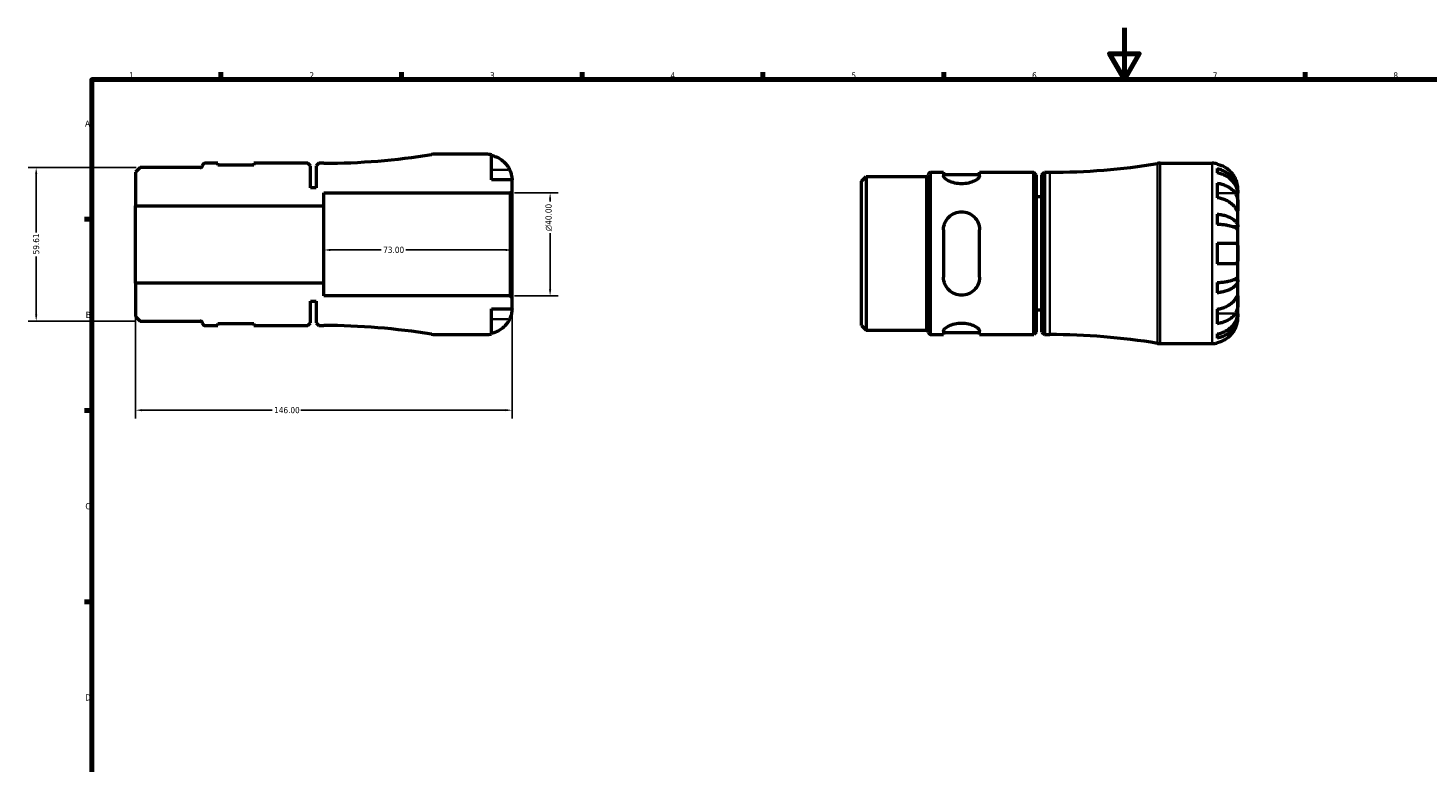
# Model space of a CAD drawing. Header units: millimetres. Extents: x -73 to 905, y -35 to 594.
# Tile 3 of 5: x -5 to 538, y 309 to 594. Entities that reach past the tile are written whole.
import ezdxf

# ---------------------------------------------------------------- set-up
doc = ezdxf.new("R2010")
doc.units = ezdxf.units.MM
for name, color, linetype, lineweight in [('Border (ANSI)', 7, 'Continuous', 70), ('Dimension (ANSI)', 7, 'Continuous', 25), ('Visible (ANSI)', 7, 'Continuous', 50), ('Visible Narrow (ANSI)', 7, 'Continuous', 35)]:
    doc.layers.add(name, color=color, linetype=linetype, lineweight=lineweight)
doc.styles.add('Note Text (ANSI)', font='tahoma.ttf')
doc.dimstyles.new('Default - mm (ANSI)', dxfattribs={"dimtxt": 2.4, "dimasz": 2.5, "dimexe": 3.175, "dimexo": 1.6002, "dimgap": 0.8, "dimtad": 0, "dimtoh": 1, "dimrnd": 1e-08, "dimzin": 4, "dimdsep": 46, "dimtxsty": 'Note Text (ANSI)', "dimcen": 0.09, "dimdle": 10, "dimclrd": 256, "dimclre": 256, "dimclrt": 5, "dimadec": 1, "dimazin": 1, "dimtfac": 1.27, "dimtofl": 0, "dimtmove": 0, "dimatfit": 3, "dimfxl": 1, "dimtolj": 1, "dimtzin": 4, "dimlwd": -1, "dimlwe": -1, "dimarcsym": 0})

# ---------------------------------------------------------------- blocks, each defined once
blk = doc.blocks.new('Borders Default Border')
at = {"layer": 'Border (ANSI)'}
for p, q in [((70.08, 574), (70.08, 576.8)), ((140.17, 574), (140.17, 576.8)), ((210.25, 574), (210.25, 576.8)), ((280.33, 574), (280.33, 576.8)), ((350.42, 574), (350.42, 576.8)), ((490.58, 574), (490.58, 576.8)), ((20, 519.75), (17.2, 519.75)), ((20, 445.5), (17.2, 445.5)), ((20, 371.25), (17.2, 371.25))]:
    blk.add_line(p, q, dxfattribs=at)
at = {"layer": 'Border (ANSI)', "flags": 128}
for points in [[(420.5, 594), (420.5, 574), (414.73, 584), (426.27, 584), (420.5, 574)], [(20, 20), (20, 574), (821, 574), (821, 20), (20, 20)]]:
    blk.add_lwpolyline(points, dxfattribs=at)
at = {"layer": 'Border (ANSI)', "color": 5, "true_color": 0x0000ff, "char_height": 2.4, "attachment_point": 7, "style": 'Note Text (ANSI)'}
for s, insert in [('1', (34.5, 574.4)), ('2', (104.4, 574.4)), ('3', (174.46, 574.35)), ('4', (244.45, 574.4)), ('5', (314.67, 574.35)), ('6', (384.69, 574.35)), ('7', (454.8, 574.4)), ('8', (524.84, 574.35)), ('A', (17.38, 555.68)), ('B', (17.67, 481.43)), ('C', (17.51, 407.13)), ('D', (17.52, 332.93))]:
    blk.add_mtext(s, dxfattribs=dict(at, insert=insert))
blk = doc.blocks.new('*D7')
at = {"layer": 'Defpoints', "color": 0, "transparency": 16777216}
for p in [(110, 510), (110, 507.83), (183, 510)]:
    blk.add_point(p, dxfattribs=at)
at = {"layer": 'Dimension (ANSI)', "transparency": 16777216}
for p, q in [((112.5, 507.83), (132.24, 507.83)), ((180.5, 507.83), (141.76, 507.83))]:
    blk.add_line(p, q, dxfattribs=at)
for points in [[(112.5, 508.24), (112.5, 507.41), (110, 507.83)], [(180.5, 508.24), (180.5, 507.41), (183, 507.83)]]:
    blk.add_solid(points, dxfattribs=at)
at = {"layer": 'Dimension (ANSI)', "color": 5, "transparency": 16777216, "insert": (133.04, 509.08), "char_height": 2.4, "attachment_point": 1, "style": 'Note Text (ANSI)'}
blk.add_mtext('\\A1;73.00', dxfattribs=at)
blk = doc.blocks.new('*D8')
at = {"layer": 'Defpoints', "color": 0, "transparency": 16777216}
for p in [(38.79, 539.81), (-1.57, 480.19), (38.79, 480.19)]:
    blk.add_point(p, dxfattribs=at)
at = {"layer": 'Dimension (ANSI)', "transparency": 16777216}
for p, q in [((37.19, 539.81), (-4.74, 539.81)), ((-1.57, 537.31), (-1.57, 514.67)), ((-1.57, 482.69), (-1.57, 505.33)), ((37.19, 480.19), (-4.74, 480.19))]:
    blk.add_line(p, q, dxfattribs=at)
for points in [[(-1.98, 537.31), (-1.15, 537.31), (-1.57, 539.81)], [(-1.98, 482.69), (-1.15, 482.69), (-1.57, 480.19)]]:
    blk.add_solid(points, dxfattribs=at)
at = {"layer": 'Dimension (ANSI)', "color": 5, "transparency": 16777216, "insert": (-2.82, 506.13), "char_height": 2.4, "attachment_point": 1, "rotation": 90, "style": 'Note Text (ANSI)'}
blk.add_mtext('\\A1;59.61', dxfattribs=at)
blk = doc.blocks.new('*D9')
at = {"layer": 'Defpoints', "color": 0, "transparency": 16777216}
for p in [(37, 495), (183, 489.3), (37, 445.63)]:
    blk.add_point(p, dxfattribs=at)
at = {"layer": 'Dimension (ANSI)', "transparency": 16777216}
for p, q in [((37, 493.4), (37, 442.46)), ((183, 487.7), (183, 442.46)), ((39.5, 445.63), (89.94, 445.63)), ((180.5, 445.63), (101.05, 445.63))]:
    blk.add_line(p, q, dxfattribs=at)
for points in [[(39.5, 446.05), (39.5, 445.22), (37, 445.63)], [(180.5, 446.05), (180.5, 445.22), (183, 445.63)]]:
    blk.add_solid(points, dxfattribs=at)
at = {"layer": 'Dimension (ANSI)', "color": 5, "transparency": 16777216, "insert": (90.74, 446.88), "char_height": 2.4, "attachment_point": 1, "style": 'Note Text (ANSI)'}
blk.add_mtext('\\A1;146.00', dxfattribs=at)
blk = doc.blocks.new('*D10')
at = {"layer": 'Defpoints', "color": 0, "transparency": 16777216}
for p in [(182.3, 530), (197.77, 530), (182.3, 490)]:
    blk.add_point(p, dxfattribs=at)
at = {"layer": 'Dimension (ANSI)', "transparency": 16777216}
for p, q in [((183.9, 530), (200.94, 530)), ((197.77, 527.5), (197.77, 526.59)), ((197.77, 492.5), (197.77, 514.32)), ((183.9, 490), (200.94, 490))]:
    blk.add_line(p, q, dxfattribs=at)
for points in [[(197.35, 527.5), (198.18, 527.5), (197.77, 530)], [(197.35, 492.5), (198.18, 492.5), (197.77, 490)]]:
    blk.add_solid(points, dxfattribs=at)
at = {"layer": 'Dimension (ANSI)', "color": 5, "transparency": 16777216, "insert": (195.96, 515.12), "char_height": 2.4, "attachment_point": 1, "rotation": 90, "style": 'Note Text (ANSI)'}
blk.add_mtext('\\A1;{\\fAIGDT|b0|i0;\\H2.4000;\\ln}\\fTahoma|b0|i0;\\H2.4000;40.00', dxfattribs=at)

msp = doc.modelspace()

# ---------------------------------------------------------------- linework, layer by layer
at = {"layer": 'Visible (ANSI)'}
for p, q in [((172.9988, 545), (152.9135, 545)), ((174.9988, 535), (174.9988, 544.798)), ((38.7872, 539.807), (36.9988, 538.0186)), ((36.9988, 538.0186), (36.9988, 525)), ((62.0804, 539.807), (38.7872, 539.807)), ((68.8238, 541.5), (63.9238, 541.5)), ((68.8238, 540.7), (68.8238, 541.5)), ((82.8238, 540.7), (68.8238, 540.7)), ((103.8088, 541.5), (82.8238, 541.5)), ((82.8238, 541.5), (82.8238, 540.7)), ((104.8088, 540.5), (103.8088, 541.5)), ((104.8088, 532), (104.8088, 540.5)), ((107.9988, 541.5), (106.9988, 540.5)), ((106.9988, 540.5), (106.9988, 532)), ((109.9988, 541.5), (107.9988, 541.5)), ((345.4564, 537.9823), (350.3564, 537.9823)), ((350.3564, 537.9823), (350.3564, 536.6089)), ((364.3564, 537.9823), (385.3414, 537.9823)), ((364.3564, 536.6089), (364.3564, 537.9823)), ((385.3414, 474.9823), (385.3414, 537.9823)), ((386.3414, 536.9823), (385.3414, 537.9823)), ((388.5314, 536.9823), (389.5314, 537.9823)), ((389.5314, 537.9823), (389.5314, 474.9823)), ((389.5314, 537.9823), (391.5314, 537.9823)), ((434.4462, 541.4823), (454.5314, 541.4823)), ((456.5314, 541.2803), (456.5314, 541.0496)), ((456.5314, 539.3991), (456.5314, 537.7388)), ((182.9988, 535), (174.9988, 535)), ((182.9988, 530.7), (182.9988, 535)), ((318.5314, 534.5009), (320.3199, 536.2893)), ((318.5314, 478.4637), (318.5314, 534.5009)), ((320.3199, 536.2893), (343.6131, 536.2893)), ((320.3199, 536.2893), (320.3199, 476.6753)), ((350.3564, 537.1823), (364.3564, 537.1823)), ((386.3414, 536.9823), (386.3414, 475.9823)), ((388.5314, 475.9823), (388.5314, 536.9823)), ((456.5314, 533.7535), (456.5314, 528.0967)), ((106.9988, 532), (104.8088, 532)), ((109.9988, 525), (109.9988, 530)), ((109.9988, 530), (182.2988, 530)), ((182.2988, 530), (182.9988, 530.7)), ((182.2988, 530), (182.2988, 490)), ((182.9988, 489.3), (182.9988, 530.7)), ((388.5314, 528.4823), (386.3414, 528.4823)), ((464.5314, 529.8736), (464.5064, 529.8736)), ((464.5314, 529.8736), (464.5314, 531.4823)), ((464.5314, 529.2613), (464.5314, 529.8736)), ((464.5314, 524.16), (464.5314, 529.2613)), ((36.9988, 525), (109.9988, 525)), ((36.9988, 495), (36.9988, 525)), ((109.9988, 495), (109.9988, 525)), ((456.5314, 521.7772), (456.5314, 517.7689)), ((464.5314, 516.7836), (464.5314, 524.16)), ((464.5314, 516.7836), (462.6228, 516.7836)), ((464.5314, 515.3054), (464.5314, 516.7836)), ((350.3564, 515.6823), (350.3564, 497.2823)), ((364.3564, 497.2823), (364.3564, 515.6823)), ((456.5314, 510.4823), (456.5314, 502.4823)), ((456.5314, 510.4823), (463.5718, 510.4823)), ((464.5314, 506.4823), (464.5314, 515.3054)), ((464.5314, 497.6592), (464.5314, 506.4823)), ((463.5718, 502.4823), (456.5314, 502.4823)), ((109.9988, 495), (36.9988, 495)), ((36.9988, 495), (36.9988, 481.9814)), ((109.9988, 490), (109.9988, 495)), ((456.5314, 495.1958), (456.5314, 491.1874)), ((464.5314, 496.181), (462.6228, 496.181)), ((464.5314, 496.181), (464.5314, 497.6592)), ((464.5314, 488.8047), (464.5314, 496.181)), ((182.2988, 490), (109.9988, 490)), ((182.9988, 489.3), (182.2988, 490)), ((182.9988, 485), (182.9988, 489.3)), ((464.5314, 483.7033), (464.5314, 488.8047)), ((104.8088, 479.5), (104.8088, 488)), ((104.8088, 488), (106.9988, 488)), ((106.9988, 488), (106.9988, 479.5)), ((174.9988, 475.202), (174.9988, 485)), ((174.9988, 485), (182.9988, 485)), ((388.5314, 484.4823), (386.3414, 484.4823)), ((456.5314, 484.868), (456.5314, 479.2111)), ((464.5314, 483.091), (464.5314, 483.7033)), ((36.9988, 481.9814), (38.7872, 480.193)), ((38.7872, 480.193), (62.0804, 480.193)), ((63.9238, 478.5), (68.8238, 478.5)), ((68.8238, 478.5), (68.8238, 479.3)), ((68.8238, 479.3), (82.8238, 479.3)), ((82.8238, 479.3), (82.8238, 478.5)), ((82.8238, 478.5), (103.8088, 478.5)), ((103.8088, 478.5), (104.8088, 479.5)), ((106.9988, 479.5), (107.9988, 478.5)), ((107.9988, 478.5), (109.9988, 478.5)), ((318.5314, 478.4637), (320.3199, 476.6753)), ((464.5314, 483.091), (464.5064, 483.091)), ((464.5314, 481.4823), (464.5314, 483.091)), ((152.9135, 475), (172.9988, 475)), ((320.3199, 476.6753), (343.6131, 476.6753)), ((345.4564, 474.9823), (350.3564, 474.9823)), ((350.3564, 476.3558), (350.3564, 474.9823)), ((350.3564, 475.7823), (364.3564, 475.7823)), ((364.3564, 474.9823), (364.3564, 476.3558)), ((364.3564, 474.9823), (385.3414, 474.9823)), ((386.3414, 475.9823), (385.3414, 474.9823)), ((388.5314, 475.9823), (389.5314, 474.9823)), ((389.5314, 474.9823), (391.5314, 474.9823)), ((456.5314, 475.2259), (456.5314, 473.5656)), ((434.4462, 471.4823), (454.5314, 471.4823)), ((456.5314, 471.915), (456.5314, 471.6844))]:
    msp.add_line(p, q, dxfattribs=at)
for centre, radius, start, end in [((109.9988, 799.3465), 257.8465, 270, 279.32511), ((152.9135, 538), 7, 90, 99.32511), ((172.9988, 535), 10, 78.463041, 90), ((62.0804, 540.732), 0.925, 270, 355.131746), ((63.9238, 540.575), 0.925, 90, 175.131746), ((345.4564, 537.0573), 0.925, 90, 175.131746), ((391.5314, 795.8288), 257.8465, 270, 279.32511), ((434.4462, 534.4823), 7, 90, 99.32511), ((454.5314, 531.4823), 10, 78.463041, 90), ((343.6131, 537.2143), 0.925, 270, 355.131746), ((62.0804, 479.268), 0.925, 4.868254, 90), ((63.9238, 479.425), 0.925, 184.868254, 270), ((109.9988, 220.6535), 257.8465, 80.67489, 90), ((152.9135, 482), 7, 260.67489, 270), ((172.9988, 485), 10, 270, 281.536959), ((343.6131, 475.7503), 0.925, 4.868254, 90), ((345.4564, 475.9073), 0.925, 184.868254, 270), ((391.5314, 217.1358), 257.8465, 80.67489, 90), ((434.4462, 478.4823), 7, 260.67489, 270), ((454.5314, 481.4823), 10, 270, 281.536959)]:
    msp.add_arc(centre, radius, start, end, dxfattribs=at)
for points, knots in [([(174.9988, 544.5673), (175.6379, 544.436), (176.2621, 544.2386), (177.3849, 543.7719), (177.9841, 543.4565), (179.1023, 542.7061), (179.6213, 542.2711), (180.4952, 541.3935), (180.9301, 540.8695), (181.5858, 539.883), (181.8338, 539.4384), (182.0391, 539)], [0.18972425, 0.18972425, 0.18972425, 0.18972425, 0.369265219, 0.369265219, 0.554520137, 0.554520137, 0.739775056, 0.739775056, 0.926079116, 0.926079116, 1.065680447, 1.065680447, 1.065680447, 1.065680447]), ([(182.0391, 539), (182.1078, 538.8534), (182.1733, 538.7055), (182.3341, 538.3201), (182.4234, 538.0831), (182.5892, 537.592), (182.6629, 537.341), (182.8148, 536.7427), (182.8764, 536.4143), (182.9665, 535.7793), (182.9846, 535.5011), (183.0007, 535.1046), (182.9988, 535), (182.9988, 535)], [-0.640085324, -0.640085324, -0.640085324, -0.640085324, -0.592221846, -0.592221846, -0.515950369, -0.515950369, -0.432356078, -0.432356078, -0.30863031, -0.30863031, -0.158449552, -0.158449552, 0, 0, 0, 0]), ([(463.5718, 535.4823), (463.3665, 535.9207), (463.1185, 536.3653), (462.4628, 537.3519), (462.0279, 537.8758), (461.1539, 538.7534), (460.6349, 539.1884), (459.5168, 539.9388), (458.9176, 540.2542), (457.7947, 540.7209), (457.1706, 540.9183), (456.5314, 541.0496)], [4.902643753, 4.902643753, 4.902643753, 4.902643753, 5.042245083, 5.042245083, 5.228549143, 5.228549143, 5.413804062, 5.413804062, 5.599058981, 5.599058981, 5.778599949, 5.778599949, 5.778599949, 5.778599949]), ([(456.5314, 539.3991), (457.1726, 539.272), (457.7989, 539.0807), (458.9235, 538.629), (459.5228, 538.3244), (460.6414, 537.5993), (461.1607, 537.179), (462.0339, 536.332), (462.4681, 535.8271), (463.2166, 534.7399), (463.531, 534.1577), (464.0046, 533.0481), (464.2071, 532.4185), (464.4705, 531.1319), (464.5314, 530.475), (464.5314, 529.8736)], [0.18971835, 0.18971835, 0.18971835, 0.18971835, 0.3698032, 0.3698032, 0.55498435, 0.55498435, 0.7401655, 0.7401655, 0.92581641, 0.92581641, 1.11146732, 1.11146732, 1.29782516, 1.29782516, 1.484183, 1.484183, 1.484183, 1.484183]), ([(464.5314, 529.2613), (464.5314, 529.7966), (464.4705, 530.3812), (464.2071, 531.5262), (464.0046, 532.0866), (463.531, 533.074), (463.2166, 533.5922), (462.4681, 534.5598), (462.0339, 535.0091), (461.1607, 535.763), (460.6414, 536.137), (459.5228, 536.7823), (458.9235, 537.0534), (457.7989, 537.4555), (457.1726, 537.6256), (456.5314, 537.7388)], [4.45938231, 4.45938231, 4.45938231, 4.45938231, 4.64574015, 4.64574015, 4.83209799, 4.83209799, 5.0177489, 5.0177489, 5.20339981, 5.20339981, 5.38858096, 5.38858096, 5.5737621, 5.5737621, 5.75384696, 5.75384696, 5.75384696, 5.75384696]), ([(364.3564, 536.6089), (364.3564, 536.3306), (364.169, 535.9889), (363.426, 535.2737), (362.8712, 534.9019), (361.6257, 534.2914), (360.8641, 534.0053), (359.1726, 533.6063), (358.2415, 533.4973), (357.3564, 533.4973), (356.4713, 533.4973), (355.5402, 533.6063), (353.8488, 534.0053), (353.0871, 534.2914), (351.8417, 534.9019), (351.2868, 535.2737), (350.5439, 535.9889), (350.3564, 536.3306), (350.3564, 536.6089)], [-1.10271772, -1.10271772, -1.10271772, -1.10271772, -0.81689298, -0.81689298, -0.53106823, -0.53106823, -0.26553412, -0.26553412, 0, 0, 0, 0.26553412, 0.26553412, 0.53106823, 0.53106823, 0.81689298, 0.81689298, 1.10271772, 1.10271772, 1.10271772, 1.10271772]), ([(456.5314, 533.7535), (457.1706, 533.6607), (457.7947, 533.5211), (458.9176, 533.1911), (459.5168, 532.968), (460.6349, 532.4374), (461.1539, 532.1299), (462.0279, 531.5093), (462.4628, 531.1388), (463.1185, 530.4412), (463.3665, 530.1268), (463.5718, 529.8168)], [0.18972425, 0.18972425, 0.18972425, 0.18972425, 0.369265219, 0.369265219, 0.554520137, 0.554520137, 0.739775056, 0.739775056, 0.926079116, 0.926079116, 1.065680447, 1.065680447, 1.065680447, 1.065680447]), ([(464.5314, 531.4823), (464.5314, 531.4823), (464.5318, 531.5251), (464.5288, 531.7023), (464.525, 531.8441), (464.4931, 532.2921), (464.4555, 532.6362), (464.3255, 533.3121), (464.2563, 533.6048), (464.0995, 534.1437), (464.0214, 534.3811), (463.8413, 534.8678), (463.7394, 535.1153), (463.6097, 535.4007), (463.5909, 535.4416), (463.5718, 535.4823)], [-2.778041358, -2.778041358, -2.778041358, -2.778041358, -2.676721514, -2.676721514, -2.565581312, -2.565581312, -2.409601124, -2.409601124, -2.30519389, -2.30519389, -2.226175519, -2.226175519, -2.144504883, -2.144504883, -2.130817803, -2.130817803, -2.130817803, -2.130817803]), ([(463.5718, 524.16), (463.3665, 524.47), (463.1185, 524.7844), (462.4628, 525.482), (462.0279, 525.8525), (461.1539, 526.473), (460.6349, 526.7806), (459.5168, 527.3112), (458.9176, 527.5342), (457.7947, 527.8642), (457.1706, 528.0038), (456.5314, 528.0967)], [4.902643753, 4.902643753, 4.902643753, 4.902643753, 5.042245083, 5.042245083, 5.228549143, 5.228549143, 5.413804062, 5.413804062, 5.599058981, 5.599058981, 5.778599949, 5.778599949, 5.778599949, 5.778599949]), ([(463.5718, 529.8168), (463.6301, 529.7289), (463.6861, 529.6361), (463.8476, 529.342), (463.9448, 529.1275), (464.1204, 528.6529), (464.1967, 528.3936), (464.3483, 527.7382), (464.4089, 527.3372), (464.499, 526.4294), (464.5173, 525.9325), (464.5334, 524.9783), (464.5314, 524.534), (464.5314, 524.16)], [-0.644344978, -0.644344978, -0.644344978, -0.644344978, -0.60308586, -0.60308586, -0.520079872, -0.520079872, -0.432739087, -0.432739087, -0.310006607, -0.310006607, -0.158689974, -0.158689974, 0, 0, 0, 0]), ([(350.3564, 515.6823), (350.3564, 516.5935), (350.5439, 517.5503), (351.2868, 519.2962), (351.8417, 520.0863), (353.0871, 521.2921), (353.8488, 521.8087), (355.5402, 522.5042), (356.4713, 522.6823), (358.2415, 522.6823), (359.1726, 522.5042), (360.8641, 521.8087), (361.6257, 521.2921), (362.8712, 520.0863), (363.426, 519.2962), (364.169, 517.5503), (364.3564, 516.5935), (364.3564, 515.6823)], [1.06687297, 1.06687297, 1.06687297, 1.06687297, 1.35269771, 1.35269771, 1.63852246, 1.63852246, 1.90405657, 1.90405657, 2.16959069, 2.16959069, 2.4351248, 2.4351248, 2.70065892, 2.70065892, 2.98648367, 2.98648367, 3.27230841, 3.27230841, 3.27230841, 3.27230841]), ([(456.5314, 521.7772), (457.1726, 521.7106), (457.7989, 521.6103), (458.9235, 521.3735), (459.5228, 521.2138), (460.6414, 520.8337), (461.1607, 520.6134), (462.0339, 520.1693), (462.4681, 519.9046), (463.2166, 519.3347), (463.531, 519.0295), (464.0046, 518.4478), (464.2071, 518.1177), (464.4705, 517.4432), (464.5314, 517.0989), (464.5314, 516.7836)], [0.18971835, 0.18971835, 0.18971835, 0.18971835, 0.3698032, 0.3698032, 0.55498435, 0.55498435, 0.7401655, 0.7401655, 0.92581641, 0.92581641, 1.11146732, 1.11146732, 1.29782516, 1.29782516, 1.484183, 1.484183, 1.484183, 1.484183]), ([(464.5314, 524.16), (464.5314, 523.9506), (464.5316, 523.7651), (464.5299, 523.4379), (464.5277, 523.3012), (464.5097, 523.0605), (464.489, 522.9894), (464.4021, 522.9875), (464.3388, 523.0494), (464.1828, 523.2519), (464.1057, 523.3619), (463.9277, 523.6237), (463.8285, 523.7729), (463.6714, 524.0096), (463.6224, 524.0835), (463.5718, 524.16)], [0, 0, 0, 0, 0.088849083, 0.088849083, 0.18379648, 0.18379648, 0.314196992, 0.314196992, 0.437846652, 0.437846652, 0.524112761, 0.524112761, 0.607652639, 0.607652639, 0.6434969, 0.6434969, 0.6434969, 0.6434969]), ([(464.5314, 515.3054), (464.5314, 515.4609), (464.4705, 515.6308), (464.2071, 515.9635), (464.0046, 516.1264), (463.531, 516.4133), (463.2166, 516.5639), (462.4681, 516.8451), (462.0339, 516.9757), (461.1607, 517.1947), (460.6414, 517.3034), (459.5228, 517.4909), (458.9235, 517.5697), (457.7989, 517.6865), (457.1726, 517.736), (456.5314, 517.7689)], [4.45938231, 4.45938231, 4.45938231, 4.45938231, 4.64574015, 4.64574015, 4.83209799, 4.83209799, 5.0177489, 5.0177489, 5.20339981, 5.20339981, 5.38858096, 5.38858096, 5.5737621, 5.5737621, 5.75384696, 5.75384696, 5.75384696, 5.75384696]), ([(463.5718, 510.4823), (463.6648, 510.4823), (463.7521, 510.4676), (463.9074, 510.4083), (463.9762, 510.3663), (464.116, 510.2403), (464.1831, 510.1492), (464.341, 509.8369), (464.4082, 509.5742), (464.4995, 508.8981), (464.5174, 508.4804), (464.5334, 507.5348), (464.5314, 507.0117), (464.5314, 506.4823)], [-0.647983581, -0.647983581, -0.647983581, -0.647983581, -0.581292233, -0.581292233, -0.51957432, -0.51957432, -0.443169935, -0.443169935, -0.308536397, -0.308536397, -0.158812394, -0.158812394, 0, 0, 0, 0]), ([(464.5314, 506.4823), (464.5314, 506.1065), (464.532, 505.7326), (464.5273, 504.9629), (464.5212, 504.5754), (464.4788, 503.8867), (464.4437, 503.5879), (464.3309, 503.1187), (464.2602, 502.9407), (464.1096, 502.7191), (464.0435, 502.651), (463.9024, 502.5535), (463.8291, 502.5212), (463.6933, 502.4889), (463.6338, 502.4823), (463.5718, 502.4823)], [0, 0, 0, 0, 0.112749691, 0.112749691, 0.240461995, 0.240461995, 0.363076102, 0.363076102, 0.469826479, 0.469826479, 0.536808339, 0.536808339, 0.597381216, 0.597381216, 0.640727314, 0.640727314, 0.640727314, 0.640727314]), ([(364.3564, 497.2823), (364.3564, 496.3711), (364.169, 495.4144), (363.426, 493.6685), (362.8712, 492.8783), (361.6257, 491.6725), (360.8641, 491.156), (359.1726, 490.4605), (358.2415, 490.2823), (357.3564, 490.2823), (356.4713, 490.2823), (355.5402, 490.4605), (353.8488, 491.156), (353.0871, 491.6725), (351.8417, 492.8783), (351.2868, 493.6685), (350.5439, 495.4144), (350.3564, 496.3711), (350.3564, 497.2823)], [-1.10271772, -1.10271772, -1.10271772, -1.10271772, -0.81689298, -0.81689298, -0.53106823, -0.53106823, -0.26553412, -0.26553412, 0, 0, 0, 0.26553412, 0.26553412, 0.53106823, 0.53106823, 0.81689298, 0.81689298, 1.10271772, 1.10271772, 1.10271772, 1.10271772]), ([(456.5314, 495.1958), (457.1726, 495.2287), (457.7989, 495.2781), (458.9235, 495.3949), (459.5228, 495.4737), (460.6414, 495.6612), (461.1607, 495.7699), (462.0339, 495.989), (462.4681, 496.1196), (463.2166, 496.4007), (463.531, 496.5513), (464.0046, 496.8383), (464.2071, 497.0011), (464.4705, 497.3338), (464.5314, 497.5037), (464.5314, 497.6592)], [0.18971835, 0.18971835, 0.18971835, 0.18971835, 0.3698032, 0.3698032, 0.55498435, 0.55498435, 0.7401655, 0.7401655, 0.92581641, 0.92581641, 1.11146732, 1.11146732, 1.29782516, 1.29782516, 1.484183, 1.484183, 1.484183, 1.484183]), ([(464.5314, 496.181), (464.5314, 495.8658), (464.4705, 495.5214), (464.2071, 494.8469), (464.0046, 494.5168), (463.531, 493.9352), (463.2166, 493.63), (462.4681, 493.06), (462.0339, 492.7953), (461.1607, 492.3513), (460.6414, 492.1309), (459.5228, 491.7509), (458.9235, 491.5911), (457.7989, 491.3543), (457.1726, 491.2541), (456.5314, 491.1874)], [4.45938231, 4.45938231, 4.45938231, 4.45938231, 4.64574015, 4.64574015, 4.83209799, 4.83209799, 5.0177489, 5.0177489, 5.20339981, 5.20339981, 5.38858096, 5.38858096, 5.5737621, 5.5737621, 5.75384696, 5.75384696, 5.75384696, 5.75384696]), ([(456.5314, 484.868), (457.1706, 484.9608), (457.7947, 485.1004), (458.9176, 485.4304), (459.5168, 485.6535), (460.6349, 486.1841), (461.1539, 486.4916), (462.0279, 487.1122), (462.4628, 487.4827), (463.1185, 488.1803), (463.3665, 488.4947), (463.5718, 488.8047)], [0.18972425, 0.18972425, 0.18972425, 0.18972425, 0.369265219, 0.369265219, 0.554520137, 0.554520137, 0.739775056, 0.739775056, 0.926079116, 0.926079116, 1.065680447, 1.065680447, 1.065680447, 1.065680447]), ([(463.5718, 488.8047), (463.6301, 488.8926), (463.6861, 488.9772), (463.8476, 489.2205), (463.9448, 489.3664), (464.1204, 489.624), (464.1967, 489.732), (464.3483, 489.9256), (464.4089, 489.9817), (464.499, 489.9686), (464.5173, 489.8671), (464.5334, 489.4746), (464.5314, 489.1787), (464.5314, 488.8047)], [-0.644344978, -0.644344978, -0.644344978, -0.644344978, -0.60308586, -0.60308586, -0.520079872, -0.520079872, -0.432739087, -0.432739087, -0.310006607, -0.310006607, -0.158689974, -0.158689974, 0, 0, 0, 0]), ([(464.5314, 488.8047), (464.5314, 488.5952), (464.5316, 488.3632), (464.5299, 487.8454), (464.5277, 487.5588), (464.5097, 486.848), (464.489, 486.4176), (464.4021, 485.5757), (464.3388, 485.1727), (464.1828, 484.5211), (464.1057, 484.2666), (463.9277, 483.7971), (463.8285, 483.5834), (463.6714, 483.3044), (463.6224, 483.2242), (463.5718, 483.1478)], [0, 0, 0, 0, 0.088849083, 0.088849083, 0.18379648, 0.18379648, 0.314196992, 0.314196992, 0.437846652, 0.437846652, 0.524112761, 0.524112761, 0.607652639, 0.607652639, 0.6434969, 0.6434969, 0.6434969, 0.6434969]), ([(182.9988, 485), (182.9988, 485), (182.9991, 484.9572), (182.9961, 484.7801), (182.9923, 484.6382), (182.9604, 484.1902), (182.9229, 483.8461), (182.7928, 483.1702), (182.7236, 482.8775), (182.5669, 482.3386), (182.4887, 482.1012), (182.3086, 481.6145), (182.2067, 481.3671), (182.0771, 481.0816), (182.0582, 481.0407), (182.0391, 481)], [-2.778041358, -2.778041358, -2.778041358, -2.778041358, -2.676721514, -2.676721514, -2.565581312, -2.565581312, -2.409601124, -2.409601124, -2.30519389, -2.30519389, -2.226175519, -2.226175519, -2.144504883, -2.144504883, -2.130817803, -2.130817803, -2.130817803, -2.130817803]), ([(456.5314, 475.2259), (457.1726, 475.339), (457.7989, 475.5092), (458.9235, 475.9112), (459.5228, 476.1824), (460.6414, 476.8276), (461.1607, 477.2017), (462.0339, 477.9555), (462.4681, 478.4049), (463.2166, 479.3725), (463.531, 479.8906), (464.0046, 480.8781), (464.2071, 481.4385), (464.4705, 482.5835), (464.5314, 483.1681), (464.5314, 483.7033)], [0.18971835, 0.18971835, 0.18971835, 0.18971835, 0.3698032, 0.3698032, 0.55498435, 0.55498435, 0.7401655, 0.7401655, 0.92581641, 0.92581641, 1.11146732, 1.11146732, 1.29782516, 1.29782516, 1.484183, 1.484183, 1.484183, 1.484183]), ([(182.0391, 481), (181.8338, 480.5616), (181.5858, 480.117), (180.9301, 479.1305), (180.4952, 478.6065), (179.6213, 477.7289), (179.1023, 477.2939), (177.9841, 476.5435), (177.3849, 476.2281), (176.2621, 475.7614), (175.6379, 475.564), (174.9988, 475.4327)], [4.902643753, 4.902643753, 4.902643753, 4.902643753, 5.042245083, 5.042245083, 5.228549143, 5.228549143, 5.413804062, 5.413804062, 5.599058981, 5.599058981, 5.778599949, 5.778599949, 5.778599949, 5.778599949]), ([(350.3564, 476.3558), (350.3564, 476.634), (350.5439, 476.9757), (351.2868, 477.6909), (351.8417, 478.0628), (353.0871, 478.6733), (353.8488, 478.9594), (355.5402, 479.3583), (356.4713, 479.4673), (358.2415, 479.4673), (359.1726, 479.3583), (360.8641, 478.9594), (361.6257, 478.6733), (362.8712, 478.0628), (363.426, 477.6909), (364.169, 476.9757), (364.3564, 476.634), (364.3564, 476.3558)], [1.06687297, 1.06687297, 1.06687297, 1.06687297, 1.35269771, 1.35269771, 1.63852246, 1.63852246, 1.90405657, 1.90405657, 2.16959069, 2.16959069, 2.4351248, 2.4351248, 2.70065892, 2.70065892, 2.98648367, 2.98648367, 3.27230841, 3.27230841, 3.27230841, 3.27230841]), ([(463.5718, 483.1478), (463.3665, 482.8378), (463.1185, 482.5234), (462.4628, 481.8258), (462.0279, 481.4553), (461.1539, 480.8348), (460.6349, 480.5272), (459.5168, 479.9966), (458.9176, 479.7736), (457.7947, 479.4436), (457.1706, 479.304), (456.5314, 479.2111)], [4.902643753, 4.902643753, 4.902643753, 4.902643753, 5.042245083, 5.042245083, 5.228549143, 5.228549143, 5.413804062, 5.413804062, 5.599058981, 5.599058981, 5.778599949, 5.778599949, 5.778599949, 5.778599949]), ([(464.5314, 483.091), (464.5314, 482.4896), (464.4705, 481.8327), (464.2071, 480.5462), (464.0046, 479.9165), (463.531, 478.807), (463.2166, 478.2248), (462.4681, 477.1376), (462.0339, 476.6326), (461.1607, 475.7856), (460.6414, 475.3653), (459.5228, 474.6403), (458.9235, 474.3356), (457.7989, 473.8839), (457.1726, 473.6927), (456.5314, 473.5656)], [4.45938231, 4.45938231, 4.45938231, 4.45938231, 4.64574015, 4.64574015, 4.83209799, 4.83209799, 5.0177489, 5.0177489, 5.20339981, 5.20339981, 5.38858096, 5.38858096, 5.5737621, 5.5737621, 5.75384696, 5.75384696, 5.75384696, 5.75384696]), ([(463.5718, 477.4823), (463.6405, 477.6289), (463.706, 477.7768), (463.8668, 478.1622), (463.9561, 478.3992), (464.1219, 478.8903), (464.1956, 479.1414), (464.3475, 479.7397), (464.4091, 480.068), (464.4992, 480.703), (464.5173, 480.9812), (464.5334, 481.3777), (464.5314, 481.4823), (464.5314, 481.4823)], [-0.640085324, -0.640085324, -0.640085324, -0.640085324, -0.592221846, -0.592221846, -0.515950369, -0.515950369, -0.432356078, -0.432356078, -0.30863031, -0.30863031, -0.158449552, -0.158449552, 0, 0, 0, 0]), ([(456.5314, 471.915), (457.1706, 472.0464), (457.7947, 472.2437), (458.9176, 472.7105), (459.5168, 473.0259), (460.6349, 473.7762), (461.1539, 474.2112), (462.0279, 475.0888), (462.4628, 475.6128), (463.1185, 476.5993), (463.3665, 477.044), (463.5718, 477.4823)], [0.18972425, 0.18972425, 0.18972425, 0.18972425, 0.369265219, 0.369265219, 0.554520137, 0.554520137, 0.739775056, 0.739775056, 0.926079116, 0.926079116, 1.065680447, 1.065680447, 1.065680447, 1.065680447])]:
    msp.add_open_spline(points, degree=3, knots=knots, dxfattribs=at)
at = {"layer": 'Visible Narrow (ANSI)'}
for p, q in [((181.6871, 539), (175.3508, 539)), ((345.4564, 537.5945), (345.4564, 475.3701)), ((391.5314, 475.3701), (391.5314, 537.5945)), ((433.3119, 472.0046), (433.3119, 540.96)), ((434.4462, 541.0514), (434.4462, 471.9132)), ((454.5314, 471.9132), (454.5314, 541.0514)), ((343.6131, 477.0423), (343.6131, 535.9223)), ((344.5348, 536.7584), (344.5348, 476.2062)), ((463.2198, 529.8168), (456.8835, 529.8168)), ((181.6871, 481), (175.3508, 481)), ((463.2198, 483.1478), (456.8835, 483.1478))]:
    msp.add_line(p, q, dxfattribs=at)

# ---------------------------------------------------------------- block references
msp.add_blockref('Borders Default Border', (0, 0))

# ---------------------------------------------------------------- dimensions: what is measured, and where the dimension line sits
at = {"layer": 'Dimension (ANSI)'}
for base, p1, p2, angle, override, picture, middle in [((-1.5662, 480.193), (38.7872, 539.807), (38.7872, 480.193), 90, {"dimgap": 0.8, "dimtoh": 0, "dimdec": 2, "dimtol": 0, "dimlim": 0, "dimtp": 0, "dimtm": 0, "dimtdec": 2, "dimatfit": 1}, '*D8', (-1.5662, 510)), ((109.9988, 507.8264), (182.9988, 510), (109.9988, 510), 180, {"dimgap": 0.8, "dimtoh": 0, "dimdec": 2, "dimse1": 1, "dimse2": 1, "dimtol": 0, "dimlim": 0, "dimtp": 0, "dimtm": 0, "dimtdec": 2, "dimatfit": 1}, '*D7', (136.9988, 507.8264)), ((36.9988, 445.6318), (182.9988, 489.3), (36.9988, 495), 180, {"dimgap": 0.8, "dimtoh": 0, "dimdec": 2, "dimtol": 0, "dimlim": 0, "dimtp": 0, "dimtm": 0, "dimtdec": 2, "dimatfit": 1}, '*D9', (95.4988, 445.6318))]:
    dim = msp.add_linear_dim(base=base, p1=p1, p2=p2, angle=angle, dimstyle='Default - mm (ANSI)', override=override, dxfattribs=at)
    dim.commit()
    dim.dimension.update_dxf_attribs({"geometry": picture, "text_midpoint": middle, "dimtype": 160})
dim = msp.add_linear_dim(base=(197.7653, 530), p1=(182.2988, 490), p2=(182.2988, 530), angle=90, text='{\\fAIGDT|b0|i0;\\H2.4000;\\ln}\\fTahoma|b0|i0;\\H2.4000;<>', dimstyle='Default - mm (ANSI)', override={"dimgap": 0.8, "dimtoh": 0, "dimdec": 2, "dimtol": 0, "dimlim": 0, "dimtp": 0, "dimtm": 0, "dimtdec": 2, "dimatfit": 1}, dxfattribs=at)
dim.commit()
dim.dimension.update_dxf_attribs({"geometry": '*D10', "text_midpoint": (197.7653, 520.4534), "dimtype": 160})

doc.saveas('drawing.dxf')
